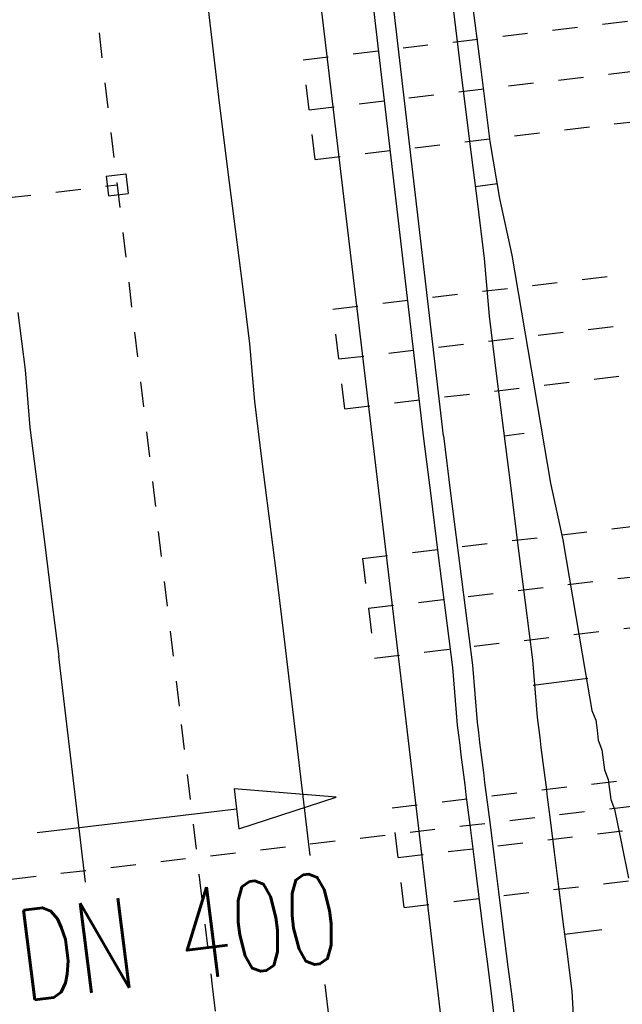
# Model space of a CAD drawing. Extents: x 447827 to 448299, y 438389 to 439851.
# Tile 100 of 116: x 447932 to 447944, y 439661 to 439681. Entities that reach past the tile are written whole.
import ezdxf

# ---------------------------------------------------------------- set-up
doc = ezdxf.new("R2010")
doc.units = 0
doc.header["$LTSCALE"] = 2
doc.header["$MEASUREMENT"] = 0
for name, pattern in [('ACAD_ISO03W100', [0.5, 0.25, -0.25]), ('ACAD_ISO05W100', [0.5, 0.25, -0.25]), ('ACAD_ISO10W100W', [0.5, 0.25, -0.25]), ('AUSGEZOGEN', [0]), ('PUNKTX2', [0.5, 0.25, -0.25]), ('STRICHLINIEX2', [0.5, 0.25, -0.25])]:
    doc.linetypes.add(name, pattern=pattern)
for name, color, linetype in [('DB-Bahnachse', 7, 'CONTINUOUS'), ('DB-Durchlässe', 15, 'CONTINUOUS'), ('DB-Gleisachse', 7, 'CONTINUOUS'), ('DB-GRABEN', 15, 'AUSGEZOGEN'), ('DB-HZV-Stützscheiben', 15, 'CONTINUOUS'), ('DB-Ingenieurbauwerke', 15, 'CONTINUOUS'), ('DB-Kabelanlagen', 15, 'CONTINUOUS'), ('FBRTOP', 250, 'AUSGEZOGEN')]:
    doc.layers.add(name, color=color, linetype=linetype)
doc.styles.add('ROMANS', font='romans.shx', dxfattribs={"width": 0.8})

msp = doc.modelspace()

# ---------------------------------------------------------------- linework, layer by layer
at = {"layer": 'DB-Bahnachse', "linetype": 'ACAD_ISO10W100W'}
for p, q in [((447930.874, 439700.356), (447934.876, 439666.721)), ((447934.876, 439666.721), (447935.492, 439661.509)), ((447935.492, 439661.509), (447937.089, 439648.001))]:
    msp.add_line(p, q, dxfattribs=at)
at = {"layer": 'DB-Durchlässe', "linetype": 'Continuous'}
for p, q in [((447935.928, 439665.438), (447935.975, 439665.041)), ((447937.961, 439665.275), (447935.928, 439665.438)), ((447936.022, 439664.644), (447937.961, 439665.275)), ((447932.002, 439664.572), (447935.975, 439665.041)), ((447935.975, 439665.041), (447936.022, 439664.644))]:
    msp.add_line(p, q, dxfattribs=at)
at = {"layer": 'DB-Durchlässe', "linetype": 'STRICHLINIEX2'}
msp.add_line((447944.894, 439665.215), (447927.017, 439663.108), dxfattribs=at)
at = {"layer": 'DB-Gleisachse', "linetype": 'Continuous'}
for p, q in [((447932.682, 439704.041), (447935.617, 439679.213)), ((447935.617, 439679.213), (447935.805, 439677.724)), ((447935.805, 439677.724), (447935.949, 439676.584)), ((447935.949, 439676.584), (447936.093, 439675.443)), ((447936.093, 439675.443), (447936.237, 439674.302)), ((447931.622, 439674.928), (447931.766, 439673.787)), ((447936.237, 439674.302), (447936.331, 439673.154)), ((447931.766, 439673.787), (447931.861, 439672.64)), ((447936.331, 439673.154), (447936.476, 439672.014)), ((447931.861, 439672.64), (447932.005, 439671.499)), ((447936.476, 439672.014), (447936.62, 439670.873)), ((447932.005, 439671.499), (447932.149, 439670.358)), ((447936.62, 439670.873), (447936.764, 439669.732)), ((447932.149, 439670.358), (447932.293, 439669.217)), ((447936.764, 439669.732), (447936.908, 439668.591)), ((447932.293, 439669.217), (447932.437, 439668.076)), ((447936.908, 439668.591), (447937.434, 439664.112)), ((447932.965, 439663.585), (447932.437, 439668.076)), ((447937.736, 439661.544), (447938.35, 439656.316))]:
    msp.add_line(p, q, dxfattribs=at)
at = {"layer": 'DB-GRABEN', "linetype": 'Continuous'}
for p, q in [((447937.5, 439704.599), (447940.435, 439679.771)), ((447937.649, 439704.618), (447940.832, 439679.821)), ((447940.435, 439679.771), (447940.623, 439678.283)), ((447940.832, 439679.821), (447941.019, 439678.333)), ((447940.623, 439678.283), (447940.767, 439677.142)), ((447941.019, 439678.333), (447941.213, 439677.198)), ((447940.729, 439677.439), (447941.176, 439677.496)), ((447941.213, 439677.198), (447941.457, 439676.07)), ((447940.767, 439677.142), (447940.911, 439676.001)), ((447941.457, 439676.07), (447941.65, 439674.935)), ((447940.911, 439676.001), (447941.005, 439674.854)), ((447941.005, 439674.854), (447941.149, 439673.713)), ((447941.65, 439674.935), (447941.844, 439673.8)), ((447941.149, 439673.713), (447941.294, 439672.572)), ((447941.844, 439673.8), (447942.038, 439672.666)), ((447941.294, 439672.572), (447941.438, 439671.431)), ((447941.306, 439672.472), (447941.703, 439672.523)), ((447942.038, 439672.666), (447942.231, 439671.531)), ((447942.231, 439671.531), (447942.475, 439670.403)), ((447941.438, 439671.431), (447941.582, 439670.29)), ((447942.475, 439670.403), (447942.668, 439669.268)), ((447941.582, 439670.29), (447941.726, 439669.149)), ((447941.726, 439669.149), (447941.87, 439668.008)), ((447942.668, 439669.268), (447942.862, 439668.133)), ((447941.87, 439668.008), (447941.964, 439666.861)), ((447942.862, 439668.133), (447943.056, 439666.999)), ((447941.883, 439667.506), (447942.974, 439667.643)), ((447943.056, 439666.999), (447943.13, 439666.806)), ((447941.964, 439666.861), (447941.99, 439666.662)), ((447943.13, 439666.806), (447943.156, 439666.608)), ((447941.99, 439666.662), (447942.015, 439666.464)), ((447943.156, 439666.608), (447943.181, 439666.41)), ((447942.015, 439666.464), (447942.04, 439666.265)), ((447943.181, 439666.41), (447943.255, 439666.217)), ((447942.04, 439666.265), (447942.065, 439666.067)), ((447943.255, 439666.217), (447943.28, 439666.019)), ((447942.065, 439666.067), (447942.09, 439665.869)), ((447943.28, 439666.019), (447943.305, 439665.821)), ((447942.09, 439665.869), (447942.115, 439665.67)), ((447943.305, 439665.821), (447943.38, 439665.628)), ((447942.115, 439665.67), (447942.14, 439665.472)), ((447943.38, 439665.628), (447943.405, 439665.43)), ((447942.14, 439665.472), (447942.165, 439665.273)), ((447943.405, 439665.43), (447943.43, 439665.232)), ((447942.165, 439665.273), (447942.19, 439665.075)), ((447943.43, 439665.232), (447943.505, 439665.039)), ((447942.19, 439665.075), (447942.215, 439664.876)), ((447943.505, 439665.039), (447943.642, 439664.351)), ((447942.215, 439664.876), (447942.303, 439664.182)), ((447943.642, 439664.351), (447943.78, 439663.663)), ((447942.303, 439664.182), (447942.391, 439663.488)), ((447942.391, 439663.488), (447942.478, 439662.793)), ((447942.478, 439662.793), (447942.566, 439662.099)), ((447942.51, 439662.545), (447943.254, 439662.639)), ((447942.566, 439662.099), (447942.654, 439661.404)), ((447942.654, 439661.404), (447942.692, 439660.703))]:
    msp.add_line(p, q, dxfattribs=at)
at = {"layer": 'DB-HZV-Stützscheiben', "linetype": 'PUNKTX2'}
for p, q in [((447937.306, 439679.96), (447952.201, 439681.731)), ((447937.542, 439677.974), (447937.306, 439679.96)), ((447937.542, 439677.974), (447952.437, 439679.745)), ((447937.896, 439674.995), (447952.791, 439676.766)), ((447938.132, 439673.009), (447937.896, 439674.995)), ((447938.132, 439673.009), (447953.028, 439674.78)), ((447938.487, 439670.03), (447953.382, 439671.801)), ((447938.487, 439670.03), (447938.723, 439668.044)), ((447938.723, 439668.044), (447953.618, 439669.815)), ((447939.076, 439665.065), (447953.972, 439666.836)), ((447939.313, 439663.079), (447939.076, 439665.065)), ((447939.313, 439663.079), (447954.208, 439664.85))]:
    msp.add_line(p, q, dxfattribs=at)
at = {"layer": 'DB-HZV-Stützscheiben', "linetype": 'ACAD_ISO05W100'}
for p, q in [((447937.424, 439678.967), (447952.319, 439680.738)), ((447938.014, 439674.002), (447952.91, 439675.773)), ((447938.605, 439669.037), (447953.5, 439670.808)), ((447939.195, 439664.072), (447954.09, 439665.843))]:
    msp.add_line(p, q, dxfattribs=at)
at = {"layer": 'DB-Ingenieurbauwerke', "linetype": 'Continuous'}
for p, q in [((447936.734, 439688.774), (447939.295, 439667.247)), ((447933.377, 439677.646), (447933.774, 439677.692)), ((447933.377, 439677.646), (447933.423, 439677.249)), ((447933.774, 439677.692), (447933.82, 439677.295)), ((447933.423, 439677.249), (447933.82, 439677.295)), ((447939.295, 439667.244), (447940.706, 439655.309))]:
    msp.add_line(p, q, dxfattribs=at)
at = {"layer": 'DB-Ingenieurbauwerke', "linetype": 'ACAD_ISO03W100'}
msp.add_line((447925.425, 439676.501), (447933.597, 439677.471), dxfattribs=at)
at = {"layer": 'DB-Kabelanlagen', "linetype": 'Continuous'}
for p, q in [((447937.045, 439695.279), (447939.7, 439672.421)), ((447940.097, 439672.471), (447937.456, 439695.199)), ((447939.7, 439672.421), (447939.844, 439671.28)), ((447940.097, 439672.471), (447940.241, 439671.33)), ((447940.241, 439671.33), (447940.385, 439670.189)), ((447939.844, 439671.28), (447939.988, 439670.139)), ((447939.988, 439670.139), (447940.132, 439668.998)), ((447940.385, 439670.189), (447940.529, 439669.048)), ((447940.132, 439668.998), (447940.276, 439667.857)), ((447940.529, 439669.048), (447940.673, 439667.907)), ((447940.276, 439667.857), (447940.371, 439666.71)), ((447940.673, 439667.907), (447940.768, 439666.76)), ((447940.371, 439666.71), (447940.396, 439666.511)), ((447940.768, 439666.76), (447940.793, 439666.562)), ((447940.396, 439666.511), (447940.421, 439666.313)), ((447940.793, 439666.562), (447940.818, 439666.363)), ((447940.421, 439666.313), (447940.446, 439666.115)), ((447940.818, 439666.363), (447940.843, 439666.165)), ((447940.446, 439666.115), (447940.471, 439665.916)), ((447940.843, 439666.165), (447940.868, 439665.966)), ((447940.471, 439665.916), (447940.496, 439665.718)), ((447940.868, 439665.966), (447940.893, 439665.768)), ((447940.496, 439665.718), (447940.521, 439665.519)), ((447940.893, 439665.768), (447940.918, 439665.569)), ((447940.521, 439665.519), (447940.546, 439665.321)), ((447940.918, 439665.569), (447940.943, 439665.371)), ((447940.546, 439665.321), (447940.571, 439665.122)), ((447940.943, 439665.371), (447940.968, 439665.173)), ((447940.571, 439665.122), (447940.596, 439664.924)), ((447940.968, 439665.173), (447940.993, 439664.974)), ((447940.596, 439664.924), (447940.621, 439664.726)), ((447940.993, 439664.974), (447941.018, 439664.776)), ((447940.621, 439664.726), (447940.709, 439664.031)), ((447941.018, 439664.776), (447941.106, 439664.081)), ((447941.106, 439664.081), (447941.194, 439663.387)), ((447940.709, 439664.031), (447940.797, 439663.337)), ((447940.797, 439663.337), (447940.885, 439662.642)), ((447941.194, 439663.387), (447941.281, 439662.692)), ((447941.281, 439662.692), (447941.369, 439661.998)), ((447940.885, 439662.642), (447940.972, 439661.948)), ((447940.972, 439661.948), (447941.06, 439661.253)), ((447941.369, 439661.998), (447941.457, 439661.303)), ((447941.457, 439661.303), (447941.545, 439660.609)), ((447941.06, 439661.253), (447941.148, 439660.559))]:
    msp.add_line(p, q, dxfattribs=at)
at = {"layer": 'FBRTOP'}
for points in [[(448034.372, 439384.926, -0.000001), (448050.087, 439286.169, -0.000002), (448057.944, 439236.79), (448081.515, 439088.654, 0.000001), (448091.337, 439026.931, -0.000001), (448101.158, 438965.207, -0.000001), (448105.087, 438940.518, 0.000002), (448109.015, 438915.828, 0.000007), (448110.98, 438903.483, -0.000017)], [(448068.197, 439390.308, -0.000001), (448083.912, 439291.551, -0.000002), (448091.769, 439242.172), (448115.34, 439094.036, 0.000001), (448125.161, 439032.313, -0.000001), (448134.983, 438970.589, -0.000001), (448138.911, 438945.9, 0.000002), (448142.84, 438921.21, 0.000007), (448144.804, 438908.866, -0.000017)]]:
    msp.add_lwpolyline(points, format="xyb", dxfattribs=at)

# ---------------------------------------------------------------- texts
at = {"layer": 'DB-Durchlässe', "linetype": 'Continuous', "style": 'ROMANS', "oblique": 0, "width": 0.7}
msp.add_text('DN 400', height=1.8, rotation=7.1879, dxfattribs=at).set_placement((447931.745, 439661.212))

doc.saveas('drawing.dxf')
